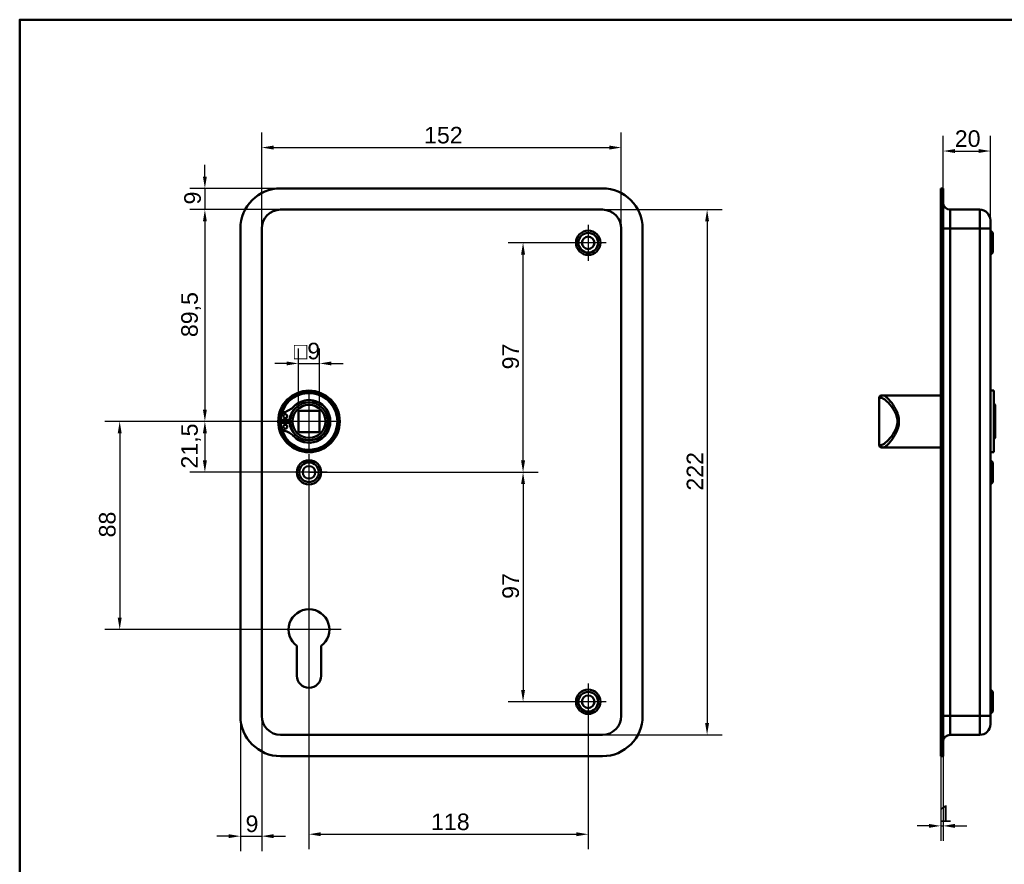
# Model space of a CAD drawing. Header units: millimetres. Extents: x 20 to 833, y 20 to 574.
# Tile 4 of 6: x 20 to 436, y 217 to 574. Entities that reach past the tile are written whole.
import ezdxf

# ---------------------------------------------------------------- set-up
doc = ezdxf.new("R2010")
doc.units = ezdxf.units.MM
doc.header["$LTSCALE"] = 2
for name, color, linetype, lineweight in [('Bemaßungen(DIN)', 7, 'Continuous', 25), ('Mittelpunktmarkierung(DIN)', 7, 'Continuous', 25), ('Sichtbare Kanten(DIN)', 7, 'Continuous', 50), ('Sichtbare tangentiale Kanten(DIN)', 7, 'Continuous', 50), ('Skizziergeometrie(DIN)', 7, 'Continuous', 50)]:
    doc.layers.add(name, color=color, linetype=linetype, lineweight=lineweight)
doc.styles.add('STANDARD-DIN~0', font='arial.ttf')
doc.dimstyles.new('CAD-LAN', dxfattribs={"dimscale": 2, "dimtxt": 3.5, "dimasz": 2.5, "dimexe": 3.175, "dimexo": 0, "dimgap": 0.8, "dimtad": 1, "dimrnd": 1e-08, "dimtxsty": 'STANDARD-DIN~0', "dimcen": 0.09, "dimdle": 10, "dimclrd": 250, "dimclre": 250, "dimclrt": 250, "dimadec": 0, "dimazin": 2, "dimtfac": 1, "dimtmove": 0, "dimatfit": 3, "dimfxl": 1, "dimtolj": 1, "dimtzin": 0, "dimlwd": 25, "dimlwe": 25, "dimarcsym": 0})

# ---------------------------------------------------------------- blocks, each defined once
blk = doc.blocks.new('Ränder Standardrahmen')
at = {"layer": 'Skizziergeometrie(DIN)', "flags": 128}
blk.add_lwpolyline([(10, 10), (10, 287), (410, 287), (410, 10), (10, 10)], dxfattribs=at)
blk = doc.blocks.new('*D8')
at = {"layer": 'Bemaßungen(DIN)', "color": 250, "linetype": 'Continuous', "lineweight": 25, "true_color": 0x3f3f3f, "transparency": 16777216}
for p, q in [((122.27, 485.7), (122.27, 526.31)), ((274.27, 485.7), (274.27, 526.31)), ((127.27, 519.96), (269.27, 519.96))]:
    blk.add_line(p, q, dxfattribs=at)
at = {"layer": 'Bemaßungen(DIN)', "color": 250, "linetype": 'Continuous', "true_color": 0x3f3f3f, "transparency": 16777216}
for points in [[(127.27, 520.79), (127.27, 519.12), (122.27, 519.96)], [(269.27, 520.79), (269.27, 519.12), (274.27, 519.96)]]:
    blk.add_solid(points, dxfattribs=at)
at = {"layer": 'Defpoints', "color": 0, "linetype": 'Continuous', "transparency": 16777216}
for p in [(274.27, 519.96), (122.27, 485.7), (274.27, 485.7)]:
    blk.add_point(p, dxfattribs=at)
at = {"layer": 'Bemaßungen(DIN)', "color": 250, "linetype": 'Continuous', "lineweight": 25, "true_color": 0x3f3f3f, "transparency": 16777216, "insert": (190.9, 528.7), "char_height": 7, "attachment_point": 1, "style": 'STANDARD-DIN~0'}
blk.add_mtext('\\A1;152', dxfattribs=at)
blk = doc.blocks.new('*D9')
at = {"layer": 'Bemaßungen(DIN)', "color": 250, "linetype": 'Continuous', "lineweight": 25, "true_color": 0x3f3f3f, "transparency": 16777216}
for p, q in [((266.27, 493.7), (316.87, 493.7)), ((310.52, 488.7), (310.52, 276.7)), ((266.27, 271.7), (316.87, 271.7))]:
    blk.add_line(p, q, dxfattribs=at)
at = {"layer": 'Bemaßungen(DIN)', "color": 250, "linetype": 'Continuous', "true_color": 0x3f3f3f, "transparency": 16777216}
for points in [[(309.68, 488.7), (311.35, 488.7), (310.52, 493.7)], [(309.68, 276.7), (311.35, 276.7), (310.52, 271.7)]]:
    blk.add_solid(points, dxfattribs=at)
at = {"layer": 'Defpoints', "color": 0, "linetype": 'Continuous', "transparency": 16777216}
for p in [(266.27, 493.7), (266.27, 271.7), (310.52, 271.7)]:
    blk.add_point(p, dxfattribs=at)
at = {"layer": 'Bemaßungen(DIN)', "color": 250, "linetype": 'Continuous', "lineweight": 25, "true_color": 0x3f3f3f, "transparency": 16777216, "insert": (301.89, 374.94), "char_height": 7, "attachment_point": 1, "rotation": 90, "style": 'STANDARD-DIN~0'}
blk.add_mtext('\\A1;222', dxfattribs=at)
blk = doc.blocks.new('*D10')
at = {"layer": 'Bemaßungen(DIN)', "color": 250, "linetype": 'Continuous', "lineweight": 25, "true_color": 0x3f3f3f, "transparency": 16777216}
for p, q in [((130.27, 493.7), (91.92, 493.7)), ((98.27, 488.7), (98.27, 409.2)), ((142.27, 404.2), (91.92, 404.2))]:
    blk.add_line(p, q, dxfattribs=at)
at = {"layer": 'Bemaßungen(DIN)', "color": 250, "linetype": 'Continuous', "true_color": 0x3f3f3f, "transparency": 16777216}
for points in [[(97.44, 488.7), (99.1, 488.7), (98.27, 493.7)], [(97.44, 409.2), (99.1, 409.2), (98.27, 404.2)]]:
    blk.add_solid(points, dxfattribs=at)
at = {"layer": 'Defpoints', "color": 0, "linetype": 'Continuous', "transparency": 16777216}
for p in [(130.27, 493.7), (98.27, 404.2), (142.27, 404.2)]:
    blk.add_point(p, dxfattribs=at)
at = {"layer": 'Bemaßungen(DIN)', "color": 250, "linetype": 'Continuous', "lineweight": 25, "true_color": 0x3f3f3f, "transparency": 16777216, "insert": (88.26, 439.83), "char_height": 7, "attachment_point": 1, "rotation": 90, "style": 'STANDARD-DIN~0'}
blk.add_mtext('\\A1;89,5', dxfattribs=at)
blk = doc.blocks.new('*D11')
at = {"layer": 'Bemaßungen(DIN)', "color": 250, "linetype": 'Continuous', "lineweight": 25, "true_color": 0x3f3f3f, "transparency": 16777216}
for p, q in [((142.27, 404.2), (91.92, 404.2)), ((98.27, 399.2), (98.27, 387.7)), ((142.27, 382.7), (91.92, 382.7))]:
    blk.add_line(p, q, dxfattribs=at)
at = {"layer": 'Bemaßungen(DIN)', "color": 250, "linetype": 'Continuous', "true_color": 0x3f3f3f, "transparency": 16777216}
for points in [[(97.44, 399.2), (99.1, 399.2), (98.27, 404.2)], [(97.44, 387.7), (99.1, 387.7), (98.27, 382.7)]]:
    blk.add_solid(points, dxfattribs=at)
at = {"layer": 'Defpoints', "color": 0, "linetype": 'Continuous', "transparency": 16777216}
for p in [(142.27, 404.2), (98.27, 382.7), (142.27, 382.7)]:
    blk.add_point(p, dxfattribs=at)
at = {"layer": 'Bemaßungen(DIN)', "color": 250, "linetype": 'Continuous', "lineweight": 25, "true_color": 0x3f3f3f, "transparency": 16777216, "insert": (88.26, 384.27), "char_height": 7, "attachment_point": 1, "rotation": 90, "style": 'STANDARD-DIN~0'}
blk.add_mtext('\\A1;21,5', dxfattribs=at)
blk = doc.blocks.new('*D12')
at = {"layer": 'Bemaßungen(DIN)', "color": 250, "linetype": 'Continuous', "lineweight": 25, "true_color": 0x3f3f3f, "transparency": 16777216}
for p, q in [((142.27, 404.2), (55.92, 404.2)), ((62.27, 399.2), (62.27, 321.2)), ((142.27, 316.2), (55.92, 316.2))]:
    blk.add_line(p, q, dxfattribs=at)
at = {"layer": 'Bemaßungen(DIN)', "color": 250, "linetype": 'Continuous', "true_color": 0x3f3f3f, "transparency": 16777216}
for points in [[(61.44, 399.2), (63.1, 399.2), (62.27, 404.2)], [(61.44, 321.2), (63.1, 321.2), (62.27, 316.2)]]:
    blk.add_solid(points, dxfattribs=at)
at = {"layer": 'Defpoints', "color": 0, "linetype": 'Continuous', "transparency": 16777216}
for p in [(142.27, 404.2), (62.27, 316.2), (142.27, 316.2)]:
    blk.add_point(p, dxfattribs=at)
at = {"layer": 'Bemaßungen(DIN)', "color": 250, "linetype": 'Continuous', "lineweight": 25, "true_color": 0x3f3f3f, "transparency": 16777216, "insert": (53.52, 355.17), "char_height": 7, "attachment_point": 1, "rotation": 90, "style": 'STANDARD-DIN~0'}
blk.add_mtext('\\A1;88', dxfattribs=at)
blk = doc.blocks.new('*D13')
at = {"layer": 'Bemaßungen(DIN)', "color": 250, "linetype": 'Continuous', "lineweight": 25, "true_color": 0x3f3f3f, "transparency": 16777216}
for p, q in [((252.62, 479.7), (226.39, 479.7)), ((232.74, 387.7), (232.74, 474.7)), ((142.27, 382.7), (239.09, 382.7))]:
    blk.add_line(p, q, dxfattribs=at)
at = {"layer": 'Bemaßungen(DIN)', "color": 250, "linetype": 'Continuous', "true_color": 0x3f3f3f, "transparency": 16777216}
for points in [[(231.9, 474.7), (233.57, 474.7), (232.74, 479.7)], [(231.9, 387.7), (233.57, 387.7), (232.74, 382.7)]]:
    blk.add_solid(points, dxfattribs=at)
at = {"layer": 'Defpoints', "color": 0, "linetype": 'Continuous', "transparency": 16777216}
for p in [(232.74, 479.7), (252.62, 479.7), (142.27, 382.7)]:
    blk.add_point(p, dxfattribs=at)
at = {"layer": 'Bemaßungen(DIN)', "color": 250, "linetype": 'Continuous', "lineweight": 25, "true_color": 0x3f3f3f, "transparency": 16777216, "insert": (223.99, 426.19), "char_height": 7, "attachment_point": 1, "rotation": 90, "style": 'STANDARD-DIN~0'}
blk.add_mtext('\\A1;97', dxfattribs=at)
blk = doc.blocks.new('*D14')
at = {"layer": 'Bemaßungen(DIN)', "color": 250, "linetype": 'Continuous', "lineweight": 25, "true_color": 0x3f3f3f, "transparency": 16777216}
for p, q in [((142.27, 382.7), (239.09, 382.7)), ((232.74, 377.7), (232.74, 290.7)), ((252.62, 285.7), (226.39, 285.7))]:
    blk.add_line(p, q, dxfattribs=at)
at = {"layer": 'Bemaßungen(DIN)', "color": 250, "linetype": 'Continuous', "true_color": 0x3f3f3f, "transparency": 16777216}
for points in [[(231.9, 377.7), (233.57, 377.7), (232.74, 382.7)], [(231.9, 290.7), (233.57, 290.7), (232.74, 285.7)]]:
    blk.add_solid(points, dxfattribs=at)
at = {"layer": 'Defpoints', "color": 0, "linetype": 'Continuous', "transparency": 16777216}
for p in [(142.27, 382.7), (232.74, 285.7), (252.62, 285.7)]:
    blk.add_point(p, dxfattribs=at)
at = {"layer": 'Bemaßungen(DIN)', "color": 250, "linetype": 'Continuous', "lineweight": 25, "true_color": 0x3f3f3f, "transparency": 16777216, "insert": (223.99, 329.19), "char_height": 7, "attachment_point": 1, "rotation": 90, "style": 'STANDARD-DIN~0'}
blk.add_mtext('\\A1;97', dxfattribs=at)
blk = doc.blocks.new('*D15')
at = {"layer": 'Bemaßungen(DIN)', "color": 250, "linetype": 'Continuous', "lineweight": 25, "true_color": 0x3f3f3f, "transparency": 16777216}
for p, q in [((142.27, 375.05), (142.27, 223.35)), ((260.27, 278.05), (260.27, 223.35)), ((147.27, 229.7), (255.27, 229.7))]:
    blk.add_line(p, q, dxfattribs=at)
at = {"layer": 'Bemaßungen(DIN)', "color": 250, "linetype": 'Continuous', "true_color": 0x3f3f3f, "transparency": 16777216}
for points in [[(147.27, 230.53), (147.27, 228.87), (142.27, 229.7)], [(255.27, 230.53), (255.27, 228.87), (260.27, 229.7)]]:
    blk.add_solid(points, dxfattribs=at)
at = {"layer": 'Defpoints', "color": 0, "linetype": 'Continuous', "transparency": 16777216}
for p in [(142.27, 375.05), (260.27, 278.05), (260.27, 229.7)]:
    blk.add_point(p, dxfattribs=at)
at = {"layer": 'Bemaßungen(DIN)', "color": 250, "linetype": 'Continuous', "lineweight": 25, "true_color": 0x3f3f3f, "transparency": 16777216, "insert": (193.86, 238.45), "char_height": 7, "attachment_point": 1, "style": 'STANDARD-DIN~0'}
blk.add_mtext('\\A1;118', dxfattribs=at)
blk = doc.blocks.new('*D16')
at = {"layer": 'Bemaßungen(DIN)', "color": 250, "linetype": 'Continuous', "lineweight": 25, "true_color": 0x3f3f3f, "transparency": 16777216}
for p, q in [((113.27, 279.7), (113.27, 222.53)), ((122.27, 279.7), (122.27, 222.53)), ((108.27, 228.88), (103.27, 228.88)), ((113.27, 228.88), (122.27, 228.88)), ((127.27, 228.88), (132.27, 228.88))]:
    blk.add_line(p, q, dxfattribs=at)
at = {"layer": 'Bemaßungen(DIN)', "color": 250, "linetype": 'Continuous', "true_color": 0x3f3f3f, "transparency": 16777216}
for points in [[(108.27, 229.71), (108.27, 228.05), (113.27, 228.88)], [(127.27, 229.71), (127.27, 228.05), (122.27, 228.88)]]:
    blk.add_solid(points, dxfattribs=at)
at = {"layer": 'Defpoints', "color": 0, "linetype": 'Continuous', "transparency": 16777216}
for p in [(113.27, 279.7), (122.27, 279.7), (122.27, 228.88)]:
    blk.add_point(p, dxfattribs=at)
at = {"layer": 'Bemaßungen(DIN)', "color": 250, "linetype": 'Continuous', "lineweight": 25, "true_color": 0x3f3f3f, "transparency": 16777216, "insert": (115.47, 237.63), "char_height": 7, "attachment_point": 1, "style": 'STANDARD-DIN~0'}
blk.add_mtext('\\A1;9', dxfattribs=at)
blk = doc.blocks.new('*D17')
at = {"layer": 'Bemaßungen(DIN)', "color": 250, "linetype": 'Continuous', "lineweight": 25, "true_color": 0x3f3f3f, "transparency": 16777216}
for p, q in [((98.27, 507.7), (98.27, 512.7)), ((130.27, 502.7), (91.92, 502.7)), ((98.27, 502.7), (98.27, 493.7)), ((130.27, 493.7), (91.92, 493.7)), ((98.27, 488.7), (98.27, 483.7))]:
    blk.add_line(p, q, dxfattribs=at)
at = {"layer": 'Bemaßungen(DIN)', "color": 250, "linetype": 'Continuous', "true_color": 0x3f3f3f, "transparency": 16777216}
for points in [[(97.44, 507.7), (99.1, 507.7), (98.27, 502.7)], [(97.44, 488.7), (99.1, 488.7), (98.27, 493.7)]]:
    blk.add_solid(points, dxfattribs=at)
at = {"layer": 'Defpoints', "color": 0, "linetype": 'Continuous', "transparency": 16777216}
for p in [(130.27, 502.7), (98.27, 493.7), (130.27, 493.7)]:
    blk.add_point(p, dxfattribs=at)
at = {"layer": 'Bemaßungen(DIN)', "color": 250, "linetype": 'Continuous', "lineweight": 25, "true_color": 0x3f3f3f, "transparency": 16777216, "insert": (89.52, 495.9), "char_height": 7, "attachment_point": 1, "rotation": 90, "style": 'STANDARD-DIN~0'}
blk.add_mtext('\\A1;9', dxfattribs=at)
blk = doc.blocks.new('*D18')
at = {"layer": 'Bemaßungen(DIN)', "color": 250, "linetype": 'Continuous', "lineweight": 25, "true_color": 0x3f3f3f, "transparency": 16777216}
for p, q in [((410.26, 502.7), (410.26, 524.84)), ((430.26, 489.2), (430.26, 524.84)), ((415.26, 518.49), (425.26, 518.49))]:
    blk.add_line(p, q, dxfattribs=at)
at = {"layer": 'Bemaßungen(DIN)', "color": 250, "linetype": 'Continuous', "true_color": 0x3f3f3f, "transparency": 16777216}
for points in [[(415.26, 519.32), (415.26, 517.66), (410.26, 518.49)], [(425.26, 519.32), (425.26, 517.66), (430.26, 518.49)]]:
    blk.add_solid(points, dxfattribs=at)
at = {"layer": 'Defpoints', "color": 0, "linetype": 'Continuous', "transparency": 16777216}
for p in [(430.26, 518.49), (410.26, 502.7), (430.26, 489.2)]:
    blk.add_point(p, dxfattribs=at)
at = {"layer": 'Bemaßungen(DIN)', "color": 250, "linetype": 'Continuous', "lineweight": 25, "true_color": 0x3f3f3f, "transparency": 16777216, "insert": (415.2, 527.24), "char_height": 7, "attachment_point": 1, "style": 'STANDARD-DIN~0'}
blk.add_mtext('\\A1;20', dxfattribs=at)
blk = doc.blocks.new('*D19')
at = {"layer": 'Bemaßungen(DIN)', "color": 250, "linetype": 'Continuous', "lineweight": 25, "true_color": 0x3f3f3f, "transparency": 16777216}
for p, q in [((409.26, 262.7), (409.26, 226.88)), ((410.26, 262.7), (410.26, 226.88)), ((404.26, 233.23), (399.26, 233.23)), ((409.26, 233.23), (410.26, 233.23)), ((415.26, 233.23), (420.26, 233.23))]:
    blk.add_line(p, q, dxfattribs=at)
at = {"layer": 'Bemaßungen(DIN)', "color": 250, "linetype": 'Continuous', "true_color": 0x3f3f3f, "transparency": 16777216}
for points in [[(404.26, 234.07), (404.26, 232.4), (409.26, 233.23)], [(415.26, 234.07), (415.26, 232.4), (410.26, 233.23)]]:
    blk.add_solid(points, dxfattribs=at)
at = {"layer": 'Defpoints', "color": 0, "linetype": 'Continuous', "transparency": 16777216}
for p in [(409.26, 262.7), (410.26, 262.7), (410.26, 233.23)]:
    blk.add_point(p, dxfattribs=at)
at = {"layer": 'Bemaßungen(DIN)', "color": 250, "linetype": 'Continuous', "lineweight": 25, "true_color": 0x3f3f3f, "transparency": 16777216, "insert": (408.47, 241.86), "char_height": 7, "attachment_point": 1, "style": 'STANDARD-DIN~0'}
blk.add_mtext('\\A1;1', dxfattribs=at)
blk = doc.blocks.new('*D26')
at = {"layer": 'Bemaßungen(DIN)', "color": 250, "linetype": 'Continuous', "lineweight": 25, "true_color": 0x3f3f3f, "transparency": 16777216}
for p, q in [((137.77, 408.7), (137.77, 435.05)), ((146.77, 408.7), (146.77, 435.05)), ((132.77, 428.7), (127.77, 428.7)), ((137.77, 428.7), (146.77, 428.7)), ((151.77, 428.7), (156.77, 428.7))]:
    blk.add_line(p, q, dxfattribs=at)
at = {"layer": 'Bemaßungen(DIN)', "color": 250, "linetype": 'Continuous', "true_color": 0x3f3f3f, "transparency": 16777216}
for points in [[(132.77, 429.53), (132.77, 427.87), (137.77, 428.7)], [(151.77, 429.53), (151.77, 427.87), (146.77, 428.7)]]:
    blk.add_solid(points, dxfattribs=at)
at = {"layer": 'Defpoints', "color": 0, "linetype": 'Continuous', "transparency": 16777216}
for p in [(146.77, 428.7), (137.77, 408.7), (146.77, 408.7)]:
    blk.add_point(p, dxfattribs=at)
at = {"layer": 'Bemaßungen(DIN)', "color": 250, "linetype": 'Continuous', "lineweight": 25, "true_color": 0x3f3f3f, "transparency": 16777216, "insert": (135.9, 437.45), "char_height": 7, "attachment_point": 1, "style": 'STANDARD-DIN~0'}
blk.add_mtext('\\A1;\\fAIGDT|b0|i0;\\H7.0000;o\\fArial|b0|i0;\\H7.0000;9', dxfattribs=at)

msp = doc.modelspace()

# ---------------------------------------------------------------- linework, layer by layer
at = {"layer": 'Mittelpunktmarkierung(DIN)', "linetype": 'Continuous'}
for p, q in [((260.269, 487.35), (260.269, 472.05)), ((267.919, 479.7), (252.619, 479.7)), ((142.269, 416.2), (142.269, 392.2)), ((154.269, 404.2), (130.269, 404.2)), ((142.269, 390.35), (142.269, 375.05)), ((149.919, 382.7), (134.619, 382.7)), ((142.269, 329.8), (142.269, 306.2)), ((155.869, 316.2), (128.669, 316.2)), ((260.269, 293.35), (260.269, 278.05)), ((267.919, 285.7), (252.619, 285.7))]:
    msp.add_line(p, q, dxfattribs=at)
at = {"layer": 'Sichtbare Kanten(DIN)'}
for p, q in [((130.269, 502.7), (266.269, 502.7)), ((409.262, 502.7), (409.262, 485.7)), ((409.262, 502.7), (410.262, 502.7)), ((410.262, 502.7), (410.262, 485.7)), ((266.269, 493.7), (130.269, 493.7)), ((425.762, 493.7), (413.262, 493.7)), ((430.262, 489.2), (430.262, 485.7)), ((113.269, 279.7), (113.269, 485.7)), ((122.269, 485.7), (122.269, 279.7)), ((274.269, 279.7), (274.269, 485.7)), ((283.269, 485.7), (283.269, 279.7)), ((409.262, 279.7), (409.262, 485.7)), ((410.262, 279.7), (410.262, 485.7)), ((430.262, 279.7), (430.262, 485.7)), ((431.262, 483.85), (430.262, 484.85)), ((431.262, 483.85), (431.262, 475.55)), ((431.262, 475.55), (430.262, 474.55)), ((431.762, 417.2), (430.262, 417.2)), ((431.762, 391.2), (431.762, 417.2)), ((383.262, 414.2), (383.262, 394.2)), ((384.262, 415.2), (384.931, 415.2)), ((389.262, 415.2), (384.931, 415.2)), ((409.262, 415.2), (389.262, 415.2)), ((137.769, 399.7), (137.769, 408.7)), ((137.769, 408.7), (146.769, 408.7)), ((146.769, 408.7), (146.769, 399.7)), ((432.262, 411.2), (431.762, 411.7)), ((432.262, 411.2), (432.262, 397.2)), ((130.361, 404.816), (130.361, 406.201)), ((134.061, 404.816), (130.361, 404.816)), ((130.361, 403.583), (134.061, 403.583)), ((130.361, 402.199), (130.361, 403.583)), ((146.769, 399.7), (137.769, 399.7)), ((432.262, 397.2), (431.762, 396.7)), ((384.931, 393.2), (384.262, 393.2)), ((389.262, 393.2), (384.931, 393.2)), ((409.262, 393.2), (389.262, 393.2)), ((431.762, 391.2), (430.262, 391.2)), ((431.262, 386.85), (430.262, 387.85)), ((431.262, 386.85), (431.262, 378.55)), ((431.262, 378.55), (430.262, 377.55)), ((137.169, 296.7), (137.169, 309.275)), ((147.369, 309.275), (147.369, 296.7)), ((431.262, 289.85), (430.262, 290.85)), ((431.262, 289.85), (431.262, 281.55)), ((409.262, 279.7), (409.262, 262.7)), ((410.262, 279.7), (410.262, 262.7)), ((431.262, 281.55), (430.262, 280.55)), ((430.262, 279.7), (430.262, 276.2)), ((130.269, 271.7), (266.269, 271.7)), ((425.762, 271.7), (413.262, 271.7)), ((266.269, 262.7), (130.269, 262.7)), ((409.262, 262.7), (410.262, 262.7))]:
    msp.add_line(p, q, dxfattribs=at)
for centre, radius in [((260.269, 479.7), 5.15), ((260.269, 479.7), 4.15), ((260.269, 479.7), 2.65), ((142.269, 404.2), 13), ((142.269, 404.2), 12.5), ((142.269, 404.2), 8), ((142.269, 404.2), 7), ((132.211, 406.431), 0.85), ((132.211, 401.968), 0.85), ((142.269, 382.7), 5.15), ((142.269, 382.7), 4.15), ((142.269, 382.7), 2.65), ((260.269, 285.7), 5.15), ((260.269, 285.7), 4.15), ((260.269, 285.7), 2.65)]:
    msp.add_circle(centre, radius, dxfattribs=at)
for centre, radius, start, end in [((130.269, 485.7), 17, 90, 180), ((266.269, 485.7), 17, 0, 90), ((413.262, 496.7), 3, 180, 270), ((130.269, 485.7), 8, 90, 180), ((266.269, 485.7), 8, 0, 90), ((425.762, 489.2), 4.5, 0, 90), ((142.269, 404.2), 12, 194.7921, 165.2079), ((142.269, 404.2), 9, 220.90334, 139.09666), ((142.269, 404.2), 8.967, 224.36355, 135.63645), ((384.262, 414.2), 1, 90, 180), ((132.361, 406.201), 2, 104.80219, 180), ((129.621, 416.57), 8.725, 284.80219, 315.63645), ((141.536, 404.2), 7.5, 130.96945, 175.28369), ((142.269, 404.2), 12, 172.89827, 187.10173), ((142.269, 404.2), 9, 176.0711, 183.9289), ((142.269, 404.2), 8.2, 163.43926, 196.56074), ((132.361, 402.199), 2, 180, 255.19781), ((129.621, 391.83), 8.725, 44.36355, 75.19781), ((141.536, 404.2), 7.5, 184.71631, 229.03055), ((384.262, 394.2), 1, 180, 270), ((142.269, 316.2), 8.6, 306.37184, 233.62816), ((142.269, 296.7), 5.1, 180, 0), ((130.269, 279.7), 17, 180, 270), ((130.269, 279.7), 8, 180, 270), ((266.269, 279.7), 8, 270, 0), ((266.269, 279.7), 17, 270, 0), ((425.762, 276.2), 4.5, 270, 0), ((413.262, 268.7), 3, 90, 180)]:
    msp.add_arc(centre, radius, start, end, dxfattribs=at)
at = {"layer": 'Sichtbare tangentiale Kanten(DIN)'}
for p, q in [((413.262, 493.7), (413.262, 485.7)), ((425.762, 485.7), (425.762, 493.7)), ((409.262, 485.7), (410.262, 485.7)), ((410.262, 485.7), (413.262, 485.7)), ((413.262, 279.7), (413.262, 485.7)), ((425.762, 485.7), (413.262, 485.7)), ((430.262, 485.7), (425.762, 485.7)), ((425.762, 485.7), (425.762, 279.7)), ((383.967, 414.2), (383.262, 414.2)), ((383.262, 394.2), (383.967, 394.2)), ((409.262, 279.7), (410.262, 279.7)), ((413.262, 279.7), (410.262, 279.7)), ((413.262, 279.7), (413.262, 271.7)), ((425.762, 279.7), (413.262, 279.7)), ((425.762, 271.7), (425.762, 279.7)), ((425.762, 279.7), (430.262, 279.7))]:
    msp.add_line(p, q, dxfattribs=at)
for centre, major_axis, start_param, end_param in [((384.931, 414.2), (0, 1), 0, 1.5707963), ((384.931, 394.2), (0, -1), 4.712389, 6.2831853)]:
    msp.add_ellipse(centre, major_axis=major_axis, ratio=0.9647528, start_param=start_param, end_param=end_param, dxfattribs=at)
for points, knots in [([(383.967, 414.2), (384.193, 414.2), (384.475, 414.106), (384.799, 413.931), (385.123, 413.756), (385.489, 413.5), (385.882, 413.179), (386.667, 412.537), (387.563, 411.637), (388.421, 410.534), (388.851, 409.982), (389.27, 409.379), (389.648, 408.722), (389.837, 408.393), (390.015, 408.051), (390.177, 407.694), (390.338, 407.337), (390.484, 406.966), (390.605, 406.584), (390.846, 405.818), (390.99, 405.005), (390.988, 404.19), (390.986, 403.375), (390.839, 402.559), (390.6, 401.796), (390.12, 400.272), (389.276, 398.962), (388.414, 397.859), (387.551, 396.756), (386.664, 395.86), (385.881, 395.22), (385.49, 394.9), (385.124, 394.644), (384.8, 394.469), (384.475, 394.294), (384.193, 394.2), (383.967, 394.2)], [0, 0, 0, 0, 0.2447238, 0.2447238, 0.2447238, 0.4894476, 0.4894476, 0.4894476, 0.9788953, 0.9788953, 0.9788953, 1.2236191, 1.2236191, 1.2236191, 1.345981, 1.345981, 1.345981, 1.4683429, 1.4683429, 1.4683429, 1.7130667, 1.7130667, 1.7130667, 1.9577905, 1.9577905, 1.9577905, 2.4472382, 2.4472382, 2.4472382, 2.9366858, 2.9366858, 2.9366858, 3.1814096, 3.1814096, 3.1814096, 3.4261334, 3.4261334, 3.4261334, 3.4261334]), ([(384.931, 393.2), (385.146, 393.2), (385.682, 393.407), (387.075, 394.533), (389.172, 396.997), (391.18, 400.599), (391.74, 404.19), (391.399, 406.427), (390.846, 408.059), (390.169, 409.566), (388.772, 411.885), (387.072, 413.866), (385.683, 414.993), (385.146, 415.2), (384.931, 415.2)], [-3.4261334, -3.4261334, -3.4261334, -3.4261334, -3.1814096, -2.9366858, -2.4472382, -1.9577905, -1.7130667, -1.4683429, -1.345981, -1.2236191, -0.9788953, -0.4894476, -0.2447238, 0, 0, 0, 0])]:
    msp.add_open_spline(points, degree=3, knots=knots, dxfattribs=at)

# ---------------------------------------------------------------- block references
at = {"xscale": 2, "yscale": 2, "zscale": 2}
msp.add_blockref('Ränder Standardrahmen', (0, 0), dxfattribs=at)

# ---------------------------------------------------------------- dimensions: what is measured, and where the dimension line sits
at = {"layer": 'Bemaßungen(DIN)', "color": 250, "linetype": 'Continuous', "lineweight": 25, "true_color": 0x3f3f3f}
for base, p1, p2, angle, override, picture, middle in [((274.269, 519.957), (122.269, 485.7), (274.269, 485.7), 180, {"dimgap": 0.8, "dimdec": 2, "dimtol": 0, "dimlim": 0, "dimtp": 0, "dimtm": 0, "dimtdec": 2, "dimtofl": 0, "dimatfit": 1}, '*D8', (198.269, 519.957)), ((98.269, 493.7), (130.269, 502.7), (130.269, 493.7), 270, {"dimgap": 0.8, "dimdec": 2, "dimtol": 0, "dimlim": 0, "dimtp": 0, "dimtm": 0, "dimtdec": 2, "dimtofl": 1, "dimatfit": 1}, '*D17', (98.269, 498.2)), ((98.269, 404.2), (130.269, 493.7), (142.269, 404.2), 90, {"dimgap": 0.8, "dimdec": 2, "dimtol": 0, "dimlim": 0, "dimtp": 0, "dimtm": 0, "dimtdec": 2, "dimtofl": 0, "dimatfit": 1}, '*D10', (98.269, 448.95)), ((310.518, 271.7), (266.269, 493.7), (266.269, 271.7), 90, {"dimgap": 0.8, "dimdec": 2, "dimtol": 0, "dimlim": 0, "dimtp": 0, "dimtm": 0, "dimtdec": 2, "dimtofl": 0, "dimatfit": 1}, '*D9', (310.518, 382.7)), ((232.735, 479.7), (142.269, 382.7), (252.619, 479.7), 90, {"dimgap": 0.8, "dimdec": 2, "dimtol": 0, "dimlim": 0, "dimtp": 0, "dimtm": 0, "dimtdec": 2, "dimtofl": 0, "dimatfit": 1}, '*D13', (232.735, 431.2)), ((62.269, 316.2), (142.269, 404.2), (142.269, 316.2), 90, {"dimgap": 0.8, "dimdec": 2, "dimtol": 0, "dimlim": 0, "dimtp": 0, "dimtm": 0, "dimtdec": 2, "dimtofl": 0, "dimatfit": 1}, '*D12', (62.269, 360.2)), ((98.269, 382.7), (142.269, 404.2), (142.269, 382.7), 90, {"dimgap": 0.8, "dimdec": 2, "dimtol": 0, "dimlim": 0, "dimtp": 0, "dimtm": 0, "dimtdec": 2, "dimtofl": 0, "dimatfit": 1}, '*D11', (98.269, 393.45)), ((232.735, 285.7), (142.269, 382.7), (252.619, 285.7), 90, {"dimgap": 0.8, "dimdec": 2, "dimtol": 0, "dimlim": 0, "dimtp": 0, "dimtm": 0, "dimtdec": 2, "dimtofl": 0, "dimatfit": 1}, '*D14', (232.735, 334.2)), ((260.269, 229.7), (142.269, 375.05), (260.269, 278.05), 180, {"dimgap": 0.8, "dimdec": 2, "dimtol": 0, "dimlim": 0, "dimtp": 0, "dimtm": 0, "dimtdec": 2, "dimtofl": 0, "dimatfit": 1}, '*D15', (201.269, 229.7))]:
    dim = msp.add_linear_dim(base=base, p1=p1, p2=p2, angle=angle, dimstyle='CAD-LAN', override=override, dxfattribs=at)
    dim.commit()
    dim.dimension.update_dxf_attribs({"geometry": picture, "text_midpoint": middle, "dimtype": 160})
for base, p1, p2, override, picture, middle in [((430.262, 518.489), (410.262, 502.7), (430.262, 489.2), {"dimgap": 0.8, "dimdec": 2, "dimtol": 0, "dimlim": 0, "dimtp": 0, "dimtm": 0, "dimtdec": 2, "dimtofl": 0, "dimatfit": 1}, '*D18', (420.262, 518.489)), ((122.269, 228.88), (113.269, 279.7), (122.269, 279.7), {"dimgap": 0.8, "dimdec": 2, "dimtol": 0, "dimlim": 0, "dimtp": 0, "dimtm": 0, "dimtdec": 2, "dimtofl": 1, "dimatfit": 1}, '*D16', (117.769, 228.88)), ((410.262, 233.234), (409.262, 262.7), (410.262, 262.7), {"dimgap": 0.8, "dimdec": 2, "dimtol": 0, "dimlim": 0, "dimtp": 0, "dimtm": 0, "dimtdec": 2, "dimtofl": 1, "dimatfit": 1}, '*D19', (409.762, 233.234))]:
    dim = msp.add_linear_dim(base=base, p1=p1, p2=p2, dimstyle='CAD-LAN', override=override, dxfattribs=at)
    dim.commit()
    dim.dimension.update_dxf_attribs({"geometry": picture, "text_midpoint": middle, "dimtype": 160})
dim = msp.add_linear_dim(base=(146.769, 428.7), p1=(137.769, 408.7), p2=(146.769, 408.7), angle=180, text='\\fAIGDT|b0|i0;\\H7.0000;o\\fArial|b0|i0;\\H7.0000;<>', dimstyle='CAD-LAN', override={"dimgap": 0.8, "dimdec": 2, "dimtol": 0, "dimlim": 0, "dimtp": 0, "dimtm": 0, "dimtdec": 2, "dimtofl": 1, "dimatfit": 1}, dxfattribs=at)
dim.commit()
dim.dimension.update_dxf_attribs({"geometry": '*D26', "text_midpoint": (142.269, 428.7), "dimtype": 160})

doc.saveas('drawing.dxf')
